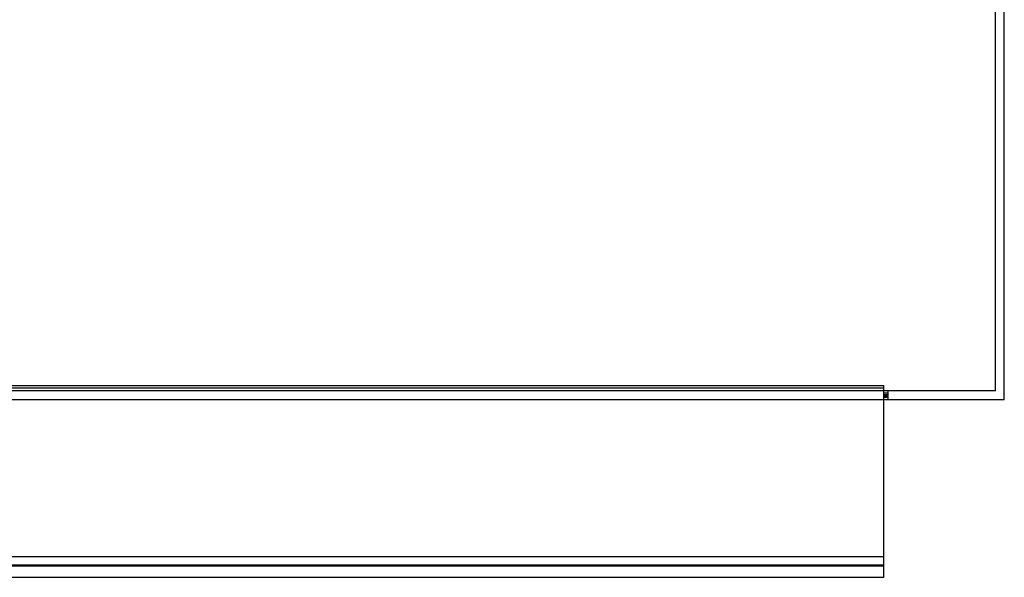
# Model space of a CAD drawing. Header units: millimetres. Extents: x -455 to 455, y -364 to 380.
# Tile 2 of 5: x -97 to 455, y -364 to -52. Entities that reach past the tile are written whole.
import ezdxf

# ---------------------------------------------------------------- set-up
doc = ezdxf.new("R2010")
doc.units = ezdxf.units.MM
doc.layers.add('MAIN-1', color=7, linetype='Continuous')
doc.layers.add('MAIN-2', color=7, linetype='Continuous')

msp = doc.modelspace()

# ---------------------------------------------------------------- linework, layer by layer
at = {"layer": 'MAIN-1'}
for p, q in [((455, -265), (455, 265)), ((455, -265), (-455, -265)), ((387.5, -364.49), (387.5, -265)), ((-387.5, -364.49), (387.5, -364.49))]:
    msp.add_line(p, q, dxfattribs=at)
at = {"layer": 'MAIN-2'}
for p, q in [((450, -260), (450, 260)), ((-387.5, -256.97), (387.5, -256.97)), ((-387.5, -256.97), (387.5, -256.97)), ((-387.5, -256.97), (387.5, -256.97)), ((-387.5, -256.97), (387.5, -256.97)), ((-387.5, -256.97), (387.5, -256.97)), ((-387.5, -256.97), (387.5, -256.97)), ((-387.5, -256.97), (387.5, -256.97)), ((387.5, -258.52), (-387.5, -258.52)), ((387.5, -258.52), (-387.5, -258.52)), ((387.5, -258.52), (-387.5, -258.52)), ((387.5, -258.52), (-387.5, -258.52)), ((387.5, -258.52), (-387.5, -258.52)), ((387.5, -258.52), (-387.5, -258.52)), ((387.5, -258.52), (-387.5, -258.52)), ((387.5, -258.52), (387.5, -256.97)), ((387.5, -265), (387.5, -258.52)), ((450, -260), (-450, -260)), ((390, -261.25), (387.5, -261.25)), ((390, -261.25), (387.5, -261.25)), ((390, -261.25), (387.5, -261.25)), ((390, -261.25), (387.5, -261.25)), ((390, -261.25), (387.5, -261.25)), ((390, -261.25), (387.5, -261.25)), ((390, -261.25), (387.5, -261.25)), ((387.5, -262.11), (390, -262.11)), ((387.5, -262.11), (390, -262.11)), ((387.5, -262.11), (390, -262.11)), ((387.5, -262.11), (390, -262.11)), ((387.5, -262.11), (390, -262.11)), ((387.5, -262.11), (390, -262.11)), ((387.5, -262.11), (390, -262.11)), ((390, -262.89), (387.5, -262.89)), ((390, -262.89), (387.5, -262.89)), ((390, -262.89), (387.5, -262.89)), ((390, -262.89), (387.5, -262.89)), ((390, -262.89), (387.5, -262.89)), ((390, -262.89), (387.5, -262.89)), ((390, -262.89), (387.5, -262.89)), ((390, -263.75), (387.5, -263.75)), ((390, -263.75), (387.5, -263.75)), ((390, -263.75), (387.5, -263.75)), ((390, -263.75), (387.5, -263.75)), ((390, -263.75), (387.5, -263.75)), ((390, -263.75), (387.5, -263.75)), ((390, -263.75), (387.5, -263.75)), ((390, -265), (390, -260)), ((390, -260), (390, -260)), ((450, -260), (450, -260)), ((390, -265), (390, -265)), ((455, -265), (455, -265)), ((-387.5, -352.85), (387.5, -352.85)), ((387.5, -357.61), (-387.5, -357.61)), ((387.5, -357.61), (-387.5, -357.61)), ((387.5, -357.61), (-387.5, -357.61)), ((387.5, -357.61), (-387.5, -357.61)), ((387.5, -357.61), (-387.5, -357.61)), ((387.5, -357.61), (-387.5, -357.61)), ((387.5, -357.61), (-387.5, -357.61)), ((387.5, -358.19), (-387.5, -358.19)), ((387.5, -358.19), (-387.5, -358.19)), ((387.5, -358.19), (-387.5, -358.19)), ((387.5, -358.19), (-387.5, -358.19)), ((387.5, -358.19), (-387.5, -358.19)), ((387.5, -358.19), (-387.5, -358.19)), ((387.5, -358.19), (-387.5, -358.19))]:
    msp.add_line(p, q, dxfattribs=at)

doc.saveas('drawing.dxf')
